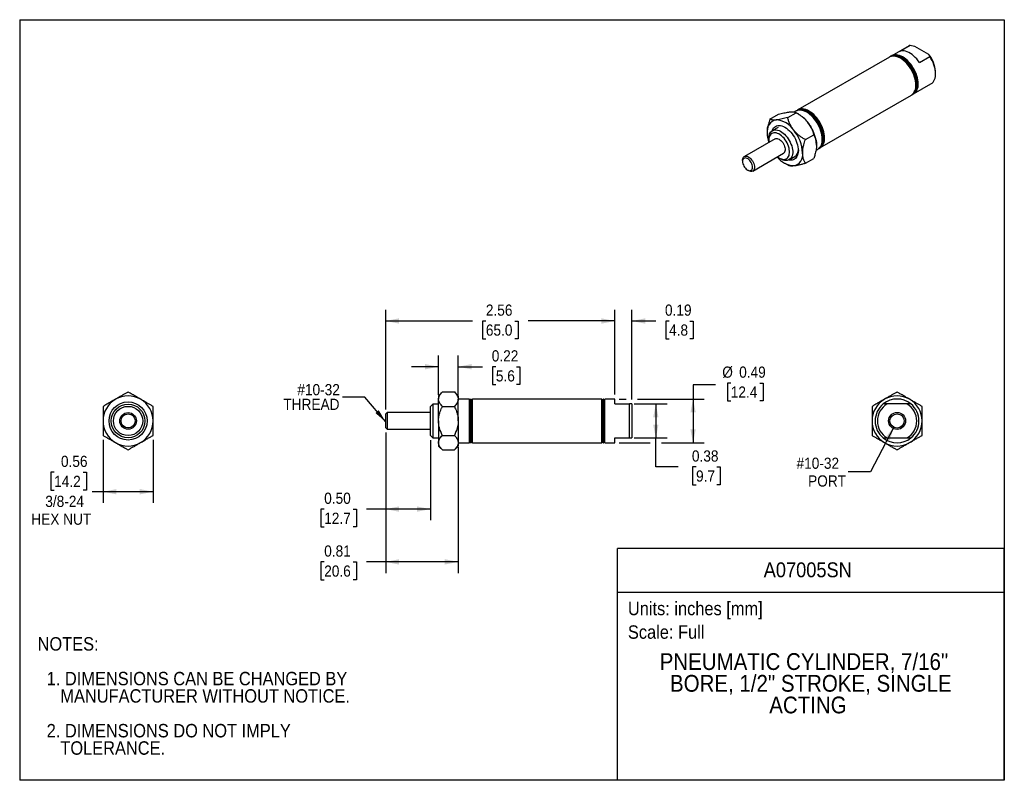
# Model space of a CAD drawing. Header units: inches. Extents: x 0 to 11, y 0 to 8.5.
import ezdxf
from ezdxf.enums import TextEntityAlignment as Align

# ---------------------------------------------------------------- set-up
doc = ezdxf.new("R2010")
doc.units = ezdxf.units.IN
doc.header["$MEASUREMENT"] = 0
doc.layers.add('DIMENSIONS', color=140, linetype='Continuous', lineweight=25)
doc.layers.add('TEXT', color=140, linetype='Continuous', lineweight=25)
doc.layers.add('SLD-DEFPOINTS', color=7, linetype='Continuous')
doc.styles.add('SLDTEXTSTYLE0', font='GOTHIC.TTF', dxfattribs={"width": 0.913})
doc.styles.get("Standard").update_dxf_attribs({"font": 'GOTHIC.TTF'})
doc.dimstyles.new('SLDDIMSTYLE0', dxfattribs={"dimtxt": 0.125, "dimasz": 0.15, "dimexe": 0, "dimexo": 0.0625, "dimgap": 0.03125, "dimtad": 0, "dimtih": 1, "dimtoh": 1, "dimrnd": 1e-09, "dimdsep": 46, "dimtxsty": 'SLDTEXTSTYLE0', "dimsah": 1, "dimcen": 0.09, "dimadec": 0, "dimazin": 2, "dimtfac": 1, "dimtofl": 0, "dimtmove": 0, "dimatfit": 3, "dimfxl": 0, "dimfrac": 2, "dimtolj": 1, "dimtzin": 12, "dimarcsym": 0})
doc.dimstyles.new('SLDDIMSTYLE1', dxfattribs={"dimtxt": 0.125, "dimasz": 0.15, "dimexe": 0, "dimexo": 0.0625, "dimgap": 0.03125, "dimtad": 0, "dimtih": 1, "dimtoh": 1, "dimrnd": 1e-09, "dimzin": 0, "dimdsep": 46, "dimtxsty": 'SLDTEXTSTYLE0', "dimsah": 1, "dimcen": 0.09, "dimadec": 0, "dimazin": 0, "dimtfac": 1, "dimtofl": 0, "dimtmove": 0, "dimatfit": 3, "dimfxl": 0, "dimfrac": 2, "dimtolj": 1, "dimtzin": 12, "dimarcsym": 0})
doc.dimstyles.new('SLDDIMSTYLE2', dxfattribs={"dimtxt": 0.125, "dimasz": 0.15, "dimexe": 0, "dimexo": 0.0625, "dimgap": 0.03125, "dimtad": 0, "dimtih": 1, "dimtoh": 1, "dimrnd": 1e-09, "dimzin": 12, "dimdsep": 46, "dimtxsty": 'SLDTEXTSTYLE0', "dimsah": 1, "dimcen": 0.09, "dimadec": 0, "dimazin": 3, "dimtfac": 1, "dimtofl": 0, "dimtmove": 0, "dimatfit": 3, "dimfxl": 0, "dimfrac": 2, "dimtolj": 1, "dimtzin": 12, "dimarcsym": 0})
doc.dimstyles.new('SLDDIMSTYLE3', dxfattribs={"dimtxt": 0.125, "dimasz": 0.15, "dimexe": 0, "dimexo": 0.0625, "dimgap": 0.03125, "dimtad": 0, "dimtih": 1, "dimtoh": 1, "dimrnd": 1e-09, "dimdsep": 46, "dimtxsty": 'SLDTEXTSTYLE0', "dimsah": 1, "dimcen": 0.09, "dimadec": 0, "dimazin": 2, "dimtfac": 1, "dimtmove": 0, "dimatfit": 0, "dimfxl": 0, "dimfrac": 2, "dimtolj": 1, "dimtzin": 12, "dimarcsym": 0})
doc.dimstyles.new('SLDDIMSTYLE4', dxfattribs={"dimtxt": 0.18, "dimasz": 0.15, "dimexe": 0, "dimexo": 0.0625, "dimgap": 0, "dimtad": 0, "dimtih": 1, "dimtoh": 1, "dimdec": 0, "dimrnd": 1e-09, "dimzin": 0, "dimdsep": 46, "dimtxsty": 'Standard', "dimsah": 1, "dimcen": 0.09, "dimadec": 0, "dimazin": 0, "dimtfac": 0.15, "dimtdec": 0, "dimtofl": 0, "dimtmove": 0, "dimatfit": 3, "dimfxl": 0, "dimfrac": 2, "dimtolj": 1, "dimtzin": 0, "dimarcsym": 0})
doc.dimstyles.new('SLDDIMSTYLE5', dxfattribs={"dimtxt": 0.125, "dimasz": 0.15, "dimexe": 0, "dimexo": 0.0625, "dimgap": 0.03125, "dimtad": 0, "dimtih": 1, "dimtoh": 1, "dimrnd": 1e-09, "dimzin": 12, "dimdsep": 46, "dimtxsty": 'SLDTEXTSTYLE0', "dimsah": 1, "dimcen": 0, "dimadec": 0, "dimazin": 3, "dimtfac": 1, "dimtofl": 0, "dimtmove": 0, "dimatfit": 3, "dimfxl": 0, "dimfrac": 2, "dimtolj": 1, "dimtzin": 12, "dimarcsym": 0})

# ---------------------------------------------------------------- blocks, each defined once
blk = doc.blocks.new('Block1')
at = {"layer": 'TEXT'}
for p, q in [((11, 2.589), (6.679, 2.589)), ((6.679, 0), (6.679, 2.589)), ((11, 0), (11, 2.589)), ((6.679, 2.102), (11, 2.102)), ((11, 0), (6.679, 0))]:
    blk.add_line(p, q, dxfattribs=at)
at = {"layer": 'TEXT', "char_height": 0.15, "attachment_point": 1, "style": 'SLDTEXTSTYLE0'}
for s, insert in [('Units: inches [mm]', (6.795, 1.995)), ('Scale: Full', (6.795, 1.732))]:
    blk.add_mtext(s, dxfattribs=dict(at, insert=insert))
at = {"layer": 'TEXT', "color": 140, "style": 'SLDTEXTSTYLE0', "width": 0.913}
for tag, height, p in [('AUTOATTR0', 0.167, (8.312, 2.219)), ('AUTOATTR1_0', 0.188, (7.15, 1.177)), ('AUTOATTR1_1', 0.188, (7.265, 0.934)), ('AUTOATTR1_2', 0.188, (8.374, 0.692))]:
    blk.add_attdef(tag, text='', height=height, dxfattribs=at).set_placement(p, align=Align.BOTTOM_LEFT)
blk = doc.blocks.new('SW_NOTE_0')
at = {"layer": 'TEXT', "color": 0, "char_height": 0.15, "attachment_point": 1, "style": 'SLDTEXTSTYLE0'}
for s, insert in [('NOTES:', (0, 0.192)), ('  1. DIMENSIONS CAN BE CHANGED BY     ', (0, -0.196)), ('     MANUFACTURER WITHOUT NOTICE.', (0, -0.39)), ('  2. DIMENSIONS DO NOT IMPLY ', (0, -0.778)), ('     TOLERANCE.', (0, -0.972))]:
    blk.add_mtext(s, dxfattribs=dict(at, insert=insert))
blk = doc.blocks.new('_D')
at = {"layer": 'DIMENSIONS'}
for p, q in [((0.931, 3.805), (0.931, 3.1)), ((1.491, 3.805), (1.491, 3.1)), ((0.385, 3.442), (0.347, 3.442)), ((0.347, 3.442), (0.347, 3.244)), ((0.708, 3.442), (0.746, 3.442)), ((0.746, 3.442), (0.746, 3.244)), ((0.347, 3.244), (0.385, 3.244)), ((0.746, 3.244), (0.708, 3.244)), ((0.931, 3.225), (0.81, 3.225)), ((1.491, 3.225), (0.931, 3.225))]:
    blk.add_line(p, q, dxfattribs=at)
for points in [[(0.931, 3.225), (1.081, 3.195), (1.081, 3.255)], [(1.491, 3.225), (1.341, 3.255), (1.341, 3.195)]]:
    blk.add_solid(points, dxfattribs=at)
at = {"layer": 'DIMENSIONS', "char_height": 0.125, "attachment_point": 1, "style": 'SLDTEXTSTYLE0'}
for s, insert in [('0.56', (0.461, 3.627)), ('14.2', (0.385, 3.403)), ('3/8-24', (0.286, 3.18)), ('HEX NUT', (0.13, 2.981))]:
    blk.add_mtext(s, dxfattribs=dict(at, insert=insert))
blk = doc.blocks.new('_D_1')
at = {"layer": 'DIMENSIONS'}
for p, q in [((4.089, 3.888), (4.089, 2.906)), ((4.589, 3.803), (4.589, 2.906)), ((3.402, 3.03), (3.364, 3.03)), ((3.364, 3.03), (3.364, 2.832)), ((3.725, 3.03), (3.763, 3.03)), ((3.763, 3.03), (3.763, 2.832)), ((4.089, 3.031), (3.873, 3.031)), ((4.589, 3.031), (4.089, 3.031)), ((3.364, 2.832), (3.402, 2.832)), ((3.763, 2.832), (3.725, 2.832))]:
    blk.add_line(p, q, dxfattribs=at)
for points in [[(4.089, 3.031), (4.239, 3.001), (4.239, 3.061)], [(4.589, 3.031), (4.439, 3.061), (4.439, 3.001)]]:
    blk.add_solid(points, dxfattribs=at)
at = {"layer": 'DIMENSIONS', "char_height": 0.125, "attachment_point": 1, "style": 'SLDTEXTSTYLE0'}
for s, insert in [('0.50', (3.402, 3.215)), ('12.7', (3.402, 2.991))]:
    blk.add_mtext(s, dxfattribs=dict(at, insert=insert))
blk = doc.blocks.new('_D_2')
at = {"layer": 'DIMENSIONS'}
for p, q in [((4.089, 3.888), (4.089, 2.316)), ((4.899, 3.724), (4.899, 2.316)), ((3.402, 2.44), (3.364, 2.44)), ((3.364, 2.44), (3.364, 2.241)), ((3.725, 2.44), (3.763, 2.44)), ((3.763, 2.44), (3.763, 2.241)), ((4.089, 2.441), (3.873, 2.441)), ((4.899, 2.441), (4.089, 2.441)), ((3.364, 2.241), (3.402, 2.241)), ((3.763, 2.241), (3.725, 2.241))]:
    blk.add_line(p, q, dxfattribs=at)
for points in [[(4.089, 2.441), (4.239, 2.411), (4.239, 2.471)], [(4.899, 2.441), (4.749, 2.471), (4.749, 2.411)]]:
    blk.add_solid(points, dxfattribs=at)
at = {"layer": 'DIMENSIONS', "char_height": 0.125, "attachment_point": 1, "style": 'SLDTEXTSTYLE0'}
for s, insert in [('0.81', (3.402, 2.625)), ('20.6', (3.402, 2.401))]:
    blk.add_mtext(s, dxfattribs=dict(at, insert=insert))
blk = doc.blocks.new('_D_3')
at = {"layer": 'DIMENSIONS'}
for p, q in [((4.089, 4.145), (4.089, 5.258)), ((6.649, 4.311), (6.649, 5.258)), ((4.089, 5.133), (5.06, 5.133)), ((5.208, 5.132), (5.17, 5.132)), ((5.17, 5.132), (5.17, 4.934)), ((5.531, 5.132), (5.569, 5.132)), ((5.569, 5.132), (5.569, 4.934)), ((6.649, 5.133), (5.679, 5.133)), ((5.17, 4.934), (5.208, 4.934)), ((5.569, 4.934), (5.531, 4.934))]:
    blk.add_line(p, q, dxfattribs=at)
for points in [[(4.089, 5.133), (4.239, 5.103), (4.239, 5.163)], [(6.649, 5.133), (6.499, 5.163), (6.499, 5.103)]]:
    blk.add_solid(points, dxfattribs=at)
at = {"layer": 'DIMENSIONS', "char_height": 0.125, "attachment_point": 1, "style": 'SLDTEXTSTYLE0'}
for s, insert in [('2.56', (5.208, 5.317)), ('65.0', (5.208, 5.094))]:
    blk.add_mtext(s, dxfattribs=dict(at, insert=insert))
blk = doc.blocks.new('_D_4')
at = {"layer": 'DIMENSIONS'}
for p, q in [((6.649, 4.311), (6.649, 5.258)), ((6.839, 4.256), (6.839, 5.258)), ((6.649, 5.133), (6.349, 5.133)), ((6.839, 5.133), (7.108, 5.133)), ((7.255, 5.132), (7.217, 5.132)), ((7.217, 5.132), (7.217, 4.934)), ((7.486, 5.132), (7.524, 5.132)), ((7.524, 5.132), (7.524, 4.934)), ((7.217, 4.934), (7.255, 4.934)), ((7.524, 4.934), (7.486, 4.934))]:
    blk.add_line(p, q, dxfattribs=at)
for points in [[(6.649, 5.133), (6.499, 5.163), (6.499, 5.103)], [(6.839, 5.133), (6.989, 5.103), (6.989, 5.163)]]:
    blk.add_solid(points, dxfattribs=at)
at = {"layer": 'DIMENSIONS', "char_height": 0.125, "attachment_point": 1, "style": 'SLDTEXTSTYLE0'}
for s, insert in [('0.19', (7.209, 5.317)), ('4.8', (7.255, 5.094))]:
    blk.add_mtext(s, dxfattribs=dict(at, insert=insert))
blk = doc.blocks.new('_D_5')
at = {"layer": 'DIMENSIONS'}
for p, q in [((6.864, 4.206), (7.232, 4.206)), ((7.107, 4.206), (7.107, 3.826)), ((6.864, 3.826), (7.232, 3.826)), ((7.107, 3.503), (7.107, 3.826)), ((7.357, 3.503), (7.107, 3.503)), ((7.556, 3.502), (7.518, 3.502)), ((7.518, 3.502), (7.518, 3.303)), ((7.787, 3.502), (7.825, 3.502)), ((7.825, 3.502), (7.825, 3.303)), ((7.518, 3.303), (7.556, 3.303)), ((7.825, 3.303), (7.787, 3.303))]:
    blk.add_line(p, q, dxfattribs=at)
for points in [[(7.107, 4.206), (7.077, 4.056), (7.137, 4.056)], [(7.107, 3.826), (7.137, 3.976), (7.077, 3.976)]]:
    blk.add_solid(points, dxfattribs=at)
at = {"layer": 'DIMENSIONS', "char_height": 0.125, "attachment_point": 1, "style": 'SLDTEXTSTYLE0'}
for s, insert in [('0.38', (7.51, 3.687)), ('9.7', (7.556, 3.463))]:
    blk.add_mtext(s, dxfattribs=dict(at, insert=insert))
blk = doc.blocks.new('_D_6')
at = {"layer": 'DIMENSIONS'}
for p, q in [((7.773, 4.421), (7.523, 4.421)), ((7.523, 4.421), (7.523, 4.261)), ((7.944, 4.439), (7.906, 4.439)), ((7.906, 4.439), (7.906, 4.241)), ((8.267, 4.439), (8.305, 4.439)), ((8.305, 4.439), (8.305, 4.241)), ((6.699, 4.261), (6.777, 4.261)), ((6.902, 4.261), (7.648, 4.261)), ((7.523, 4.261), (7.523, 3.771)), ((7.906, 4.241), (7.944, 4.241)), ((8.305, 4.241), (8.267, 4.241)), ((6.699, 3.771), (7.045, 3.771)), ((7.17, 3.771), (7.648, 3.771))]:
    blk.add_line(p, q, dxfattribs=at)
for points in [[(7.523, 4.261), (7.493, 4.111), (7.553, 4.111)], [(7.523, 3.771), (7.553, 3.921), (7.493, 3.921)]]:
    blk.add_solid(points, dxfattribs=at)
at = {"layer": 'DIMENSIONS', "char_height": 0.125, "attachment_point": 1, "style": 'SLDTEXTSTYLE0'}
for s, insert in [('%%c', (7.849, 4.624)), ('0.49', (8.038, 4.624)), ('12.4', (7.944, 4.401))]:
    blk.add_mtext(s, dxfattribs=dict(at, insert=insert))
blk = doc.blocks.new('_D_7')
at = {"layer": 'DIMENSIONS'}
for p, q in [((4.679, 4.309), (4.679, 4.747)), ((4.899, 4.309), (4.899, 4.747)), ((4.679, 4.622), (4.379, 4.622)), ((4.899, 4.622), (5.172, 4.622)), ((5.32, 4.621), (5.282, 4.621)), ((5.282, 4.621), (5.282, 4.422)), ((5.551, 4.621), (5.589, 4.621)), ((5.589, 4.621), (5.589, 4.422)), ((5.282, 4.422), (5.32, 4.422)), ((5.589, 4.422), (5.551, 4.422))]:
    blk.add_line(p, q, dxfattribs=at)
for points in [[(4.679, 4.622), (4.529, 4.652), (4.529, 4.592)], [(4.899, 4.622), (5.049, 4.592), (5.049, 4.652)]]:
    blk.add_solid(points, dxfattribs=at)
at = {"layer": 'DIMENSIONS', "char_height": 0.125, "attachment_point": 1, "style": 'SLDTEXTSTYLE0'}
for s, insert in [('0.22', (5.274, 4.806)), ('5.6', (5.32, 4.582))]:
    blk.add_mtext(s, dxfattribs=dict(at, insert=insert))
blk = doc.blocks.new('SW_NOTE_1')
at = {"layer": 'TEXT', "color": 0, "char_height": 0.125, "attachment_point": 3, "style": 'SLDTEXTSTYLE0'}
for s, insert in [('#10-32 ', (-0.03, 0.145)), ('THREAD', (-0.034, -0.019))]:
    blk.add_mtext(s, dxfattribs=dict(at, insert=insert))
blk = doc.blocks.new('_D_8')
at = {"layer": 'DIMENSIONS'}
for p, q in [((9.765, 3.946), (9.505, 3.446)), ((9.505, 3.446), (9.255, 3.446))]:
    blk.add_line(p, q, dxfattribs=at)
blk.add_solid([(9.765, 3.946), (9.669, 3.827), (9.722, 3.799)], dxfattribs=at)
at = {"layer": 'DIMENSIONS', "char_height": 0.125, "attachment_point": 1, "style": 'SLDTEXTSTYLE0'}
for s, insert in [('#10-32', (8.679, 3.606)), ('PORT', (8.808, 3.408))]:
    blk.add_mtext(s, dxfattribs=dict(at, insert=insert))

msp = doc.modelspace()

# ---------------------------------------------------------------- linework, layer by layer
at = {"color": 7, "linetype": 'Continuous'}
for p, q in [((0, 8.5), (0, 0)), ((0, 8.5), (11, 8.5)), ((11, 8.5), (11, 0)), ((11, 0), (0, 0))]:
    msp.add_line(p, q, dxfattribs=at)
for p, q in [((9.936, 8.208), (9.742, 8.096)), ((9.833, 8.147), (9.949, 8.214)), ((9.949, 8.214), (9.936, 8.208)), ((9.949, 8.214), (9.998, 8.206)), ((9.998, 8.206), (10.155, 8.116)), ((9.717, 8.081), (8.695, 7.492)), ((9.731, 8.09), (9.728, 8.088)), ((9.85, 8.063), (9.839, 8.069)), ((9.864, 8.071), (9.854, 8.077)), ((10.051, 8.02), (10.168, 8.088)), ((10.155, 8.116), (10.168, 8.088)), ((10.232, 7.896), (10.232, 7.916)), ((9.987, 7.671), (10.181, 7.784)), ((10.013, 7.769), (10.013, 7.781)), ((10.027, 7.777), (10.027, 7.79)), ((8.94, 7.067), (9.962, 7.657)), ((9.973, 7.663), (9.976, 7.665)), ((8.685, 7.485), (8.681, 7.483)), ((8.382, 7.388), (8.476, 7.443)), ((8.58, 7.406), (8.674, 7.46)), ((8.67, 7.477), (8.654, 7.468)), ((8.705, 7.443), (8.674, 7.46)), ((8.472, 7.297), (8.409, 7.261)), ((8.439, 7.169), (8.096, 6.971)), ((8.37, 7.175), (8.37, 7.154)), ((8.778, 7.16), (8.872, 7.214)), ((8.897, 7.042), (8.915, 7.053)), ((8.926, 7.059), (8.93, 7.061)), ((8.189, 6.809), (8.532, 7.007)), ((8.485, 6.954), (8.503, 6.944)), ((8.597, 6.935), (8.66, 6.971)), ((8.778, 6.896), (8.872, 6.95)), ((8.076, 6.928), (8.076, 6.915)), ((8.549, 6.896), (8.58, 6.878)), ((8.132, 6.819), (8.142, 6.813)), ((4.723, 4.34), (4.679, 4.296)), ((4.679, 4.296), (4.679, 4.259)), ((4.723, 4.34), (4.856, 4.34)), ((4.899, 4.296), (4.856, 4.34)), ((4.899, 4.296), (4.899, 4.259)), ((4.614, 4.204), (4.589, 4.179)), ((4.679, 4.204), (4.614, 4.204)), ((4.614, 4.204), (4.614, 3.828)), ((4.679, 4.016), (4.679, 4.259)), ((5.024, 4.261), (4.899, 4.261)), ((4.899, 4.016), (4.899, 4.259)), ((5.039, 4.261), (5.024, 4.246)), ((5.024, 4.016), (5.024, 4.261)), ((5.044, 4.261), (5.039, 4.261)), ((5.039, 4.016), (5.039, 4.261)), ((5.059, 4.261), (5.044, 4.246)), ((5.044, 4.016), (5.044, 4.261)), ((6.504, 4.261), (5.059, 4.261)), ((5.059, 4.016), (5.059, 4.261)), ((6.519, 4.246), (6.504, 4.261)), ((6.504, 4.016), (6.504, 4.261)), ((6.524, 4.261), (6.519, 4.261)), ((6.519, 4.016), (6.519, 4.261)), ((6.539, 4.246), (6.524, 4.261)), ((6.524, 4.016), (6.524, 4.261)), ((6.649, 4.261), (6.539, 4.261)), ((6.539, 4.016), (6.539, 4.261)), ((6.649, 4.206), (6.649, 4.261)), ((6.649, 4.206), (6.814, 4.206)), ((6.839, 4.206), (6.814, 4.206)), ((6.814, 3.826), (6.814, 4.206)), ((6.839, 4.206), (6.839, 3.826)), ((9.691, 4.206), (9.647, 4.206)), ((9.913, 4.206), (9.691, 4.206)), ((9.956, 4.206), (9.913, 4.206)), ((4.104, 4.11), (4.089, 4.095)), ((4.089, 4.016), (4.089, 4.095)), ((4.589, 4.11), (4.104, 4.11)), ((4.104, 4.11), (4.104, 4.016)), ((4.589, 3.853), (4.589, 4.179)), ((4.723, 4.178), (4.856, 4.178)), ((4.089, 3.938), (4.089, 4.016)), ((4.104, 4.016), (4.104, 3.923)), ((4.679, 4.016), (4.679, 3.774)), ((4.899, 4.016), (4.899, 3.774)), ((5.024, 3.771), (5.024, 4.016)), ((5.039, 3.771), (5.039, 4.016)), ((5.044, 3.771), (5.044, 4.016)), ((5.059, 3.771), (5.059, 4.016)), ((6.504, 3.771), (6.504, 4.016)), ((6.519, 3.771), (6.519, 4.016)), ((6.524, 3.771), (6.524, 4.016)), ((6.539, 3.771), (6.539, 4.016)), ((4.089, 3.938), (4.104, 3.923)), ((4.104, 3.923), (4.589, 3.923)), ((4.589, 3.853), (4.614, 3.828)), ((4.723, 3.855), (4.856, 3.855)), ((4.614, 3.828), (4.679, 3.828)), ((4.679, 3.774), (4.679, 3.736)), ((4.899, 3.774), (4.899, 3.736)), ((4.899, 3.771), (5.024, 3.771)), ((5.024, 3.786), (5.039, 3.771)), ((5.039, 3.771), (5.044, 3.771)), ((5.044, 3.786), (5.059, 3.771)), ((5.059, 3.771), (6.504, 3.771)), ((6.504, 3.771), (6.519, 3.786)), ((6.519, 3.771), (6.524, 3.771)), ((6.524, 3.771), (6.539, 3.786)), ((6.539, 3.771), (6.649, 3.771)), ((6.649, 3.771), (6.649, 3.826)), ((6.649, 3.826), (6.814, 3.826)), ((6.814, 3.826), (6.839, 3.826)), ((9.647, 3.826), (9.691, 3.826)), ((9.691, 3.826), (9.913, 3.826)), ((9.913, 3.826), (9.956, 3.826)), ((4.679, 3.736), (4.723, 3.693)), ((4.723, 3.693), (4.856, 3.693)), ((4.856, 3.693), (4.899, 3.736))]:
    msp.add_line(p, q)
at = {"flags": 128}
for points in [[(10.051, 8.02), (10.037, 8.041), (10.021, 8.061), (10.004, 8.079), (9.987, 8.096), (9.969, 8.11), (9.951, 8.123), (9.933, 8.133), (9.915, 8.142), (9.897, 8.148), (9.88, 8.151), (9.863, 8.152), (9.847, 8.151), (9.833, 8.147)], [(10.013, 7.769), (10.012, 7.791), (10.009, 7.813), (10.004, 7.836), (9.998, 7.859), (9.989, 7.883), (9.98, 7.906), (9.968, 7.929), (9.955, 7.951), (9.941, 7.972), (9.926, 7.993), (9.91, 8.011), (9.893, 8.029), (9.875, 8.044), (9.858, 8.058), (9.839, 8.069), (9.821, 8.079), (9.803, 8.086), (9.786, 8.09), (9.769, 8.093), (9.753, 8.093), (9.738, 8.09), (9.723, 8.085), (9.717, 8.081)], [(10.023, 7.775), (10.022, 7.797), (10.019, 7.819), (10.015, 7.842), (10.008, 7.865), (10, 7.889), (9.99, 7.912), (9.979, 7.935), (9.966, 7.957), (9.952, 7.978), (9.937, 7.999), (9.92, 8.017), (9.904, 8.035), (9.886, 8.05), (9.868, 8.064), (9.85, 8.075), (9.832, 8.085), (9.814, 8.092), (9.796, 8.097), (9.78, 8.099), (9.763, 8.099), (9.748, 8.096), (9.734, 8.091), (9.722, 8.084)], [(10.027, 7.777), (10.026, 7.799), (10.023, 7.821), (10.018, 7.844), (10.012, 7.867), (10.004, 7.891), (9.994, 7.914), (9.982, 7.937), (9.969, 7.959), (9.955, 7.98), (9.94, 8.001), (9.924, 8.02), (9.907, 8.037), (9.89, 8.052), (9.872, 8.066), (9.854, 8.077), (9.835, 8.087), (9.818, 8.094), (9.8, 8.099), (9.783, 8.101), (9.767, 8.101), (9.752, 8.098), (9.738, 8.093), (9.731, 8.09)], [(10.037, 7.784), (10.036, 7.805), (10.034, 7.827), (10.029, 7.85), (10.022, 7.874), (10.014, 7.897), (10.004, 7.92), (9.993, 7.943), (9.98, 7.965), (9.966, 7.987), (9.951, 8.007), (9.935, 8.026), (9.918, 8.043), (9.9, 8.058), (9.882, 8.072), (9.864, 8.084), (9.846, 8.093), (9.828, 8.1), (9.811, 8.105), (9.794, 8.107), (9.778, 8.107), (9.762, 8.104), (9.748, 8.099), (9.736, 8.092)], [(10.181, 7.784), (10.181, 7.784), (10.193, 7.792), (10.204, 7.803), (10.213, 7.816), (10.22, 7.831), (10.226, 7.848), (10.23, 7.866), (10.232, 7.885), (10.232, 7.906), (10.23, 7.928), (10.226, 7.951), (10.22, 7.974), (10.213, 7.997), (10.204, 8.021), (10.193, 8.044), (10.181, 8.066), (10.168, 8.088)], [(8.966, 7.165), (8.965, 7.187), (8.962, 7.209), (8.958, 7.232), (8.951, 7.255), (8.943, 7.279), (8.933, 7.302), (8.922, 7.325), (8.909, 7.347), (8.895, 7.368), (8.88, 7.388), (8.863, 7.407), (8.846, 7.424), (8.829, 7.44), (8.811, 7.454), (8.793, 7.465), (8.775, 7.475), (8.757, 7.482), (8.739, 7.486), (8.722, 7.489), (8.706, 7.488), (8.691, 7.486), (8.677, 7.481), (8.67, 7.477)], [(8.977, 7.171), (8.976, 7.193), (8.973, 7.215), (8.968, 7.238), (8.962, 7.261), (8.954, 7.285), (8.944, 7.308), (8.932, 7.331), (8.919, 7.353), (8.905, 7.374), (8.89, 7.394), (8.874, 7.413), (8.857, 7.431), (8.84, 7.446), (8.822, 7.46), (8.804, 7.471), (8.785, 7.481), (8.767, 7.488), (8.75, 7.492), (8.733, 7.495), (8.717, 7.495), (8.702, 7.492), (8.688, 7.487), (8.676, 7.48)], [(8.98, 7.173), (8.979, 7.195), (8.976, 7.217), (8.972, 7.24), (8.965, 7.263), (8.957, 7.287), (8.947, 7.31), (8.936, 7.333), (8.923, 7.355), (8.909, 7.376), (8.894, 7.397), (8.878, 7.415), (8.861, 7.433), (8.843, 7.448), (8.825, 7.462), (8.807, 7.473), (8.789, 7.483), (8.771, 7.49), (8.754, 7.494), (8.737, 7.497), (8.72, 7.497), (8.705, 7.494), (8.691, 7.489), (8.685, 7.485)], [(8.991, 7.179), (8.99, 7.201), (8.987, 7.223), (8.982, 7.246), (8.976, 7.269), (8.968, 7.293), (8.958, 7.316), (8.946, 7.339), (8.934, 7.361), (8.919, 7.382), (8.904, 7.403), (8.888, 7.421), (8.871, 7.439), (8.854, 7.454), (8.836, 7.468), (8.818, 7.479), (8.8, 7.489), (8.782, 7.496), (8.764, 7.501), (8.747, 7.503), (8.731, 7.503), (8.716, 7.5), (8.702, 7.495), (8.69, 7.488)], [(8.37, 7.175), (8.371, 7.192), (8.374, 7.208), (8.378, 7.223), (8.385, 7.236), (8.393, 7.247), (8.402, 7.256), (8.413, 7.263), (8.425, 7.267), (8.439, 7.269), (8.453, 7.269), (8.468, 7.266), (8.483, 7.261), (8.499, 7.253), (8.515, 7.244), (8.53, 7.232), (8.546, 7.219), (8.56, 7.203), (8.574, 7.187), (8.587, 7.169), (8.598, 7.15), (8.609, 7.13), (8.617, 7.11), (8.625, 7.089), (8.63, 7.069), (8.634, 7.049), (8.636, 7.03), (8.636, 7.012), (8.634, 6.995), (8.63, 6.98), (8.625, 6.966), (8.617, 6.954), (8.609, 6.944), (8.598, 6.936), (8.587, 6.93), (8.574, 6.927), (8.56, 6.926), (8.546, 6.928), (8.53, 6.932), (8.515, 6.938), (8.503, 6.944)], [(8.405, 7.258), (8.407, 7.263), (8.414, 7.278), (8.422, 7.29), (8.431, 7.3), (8.443, 7.308), (8.455, 7.314), (8.469, 7.317), (8.484, 7.318), (8.499, 7.317), (8.516, 7.313), (8.532, 7.306), (8.549, 7.298), (8.566, 7.287), (8.582, 7.274), (8.599, 7.259), (8.614, 7.243), (8.629, 7.225), (8.643, 7.206), (8.655, 7.186), (8.666, 7.165), (8.676, 7.143), (8.684, 7.121), (8.691, 7.1), (8.695, 7.078), (8.698, 7.058), (8.699, 7.038), (8.698, 7.019), (8.695, 7.001), (8.691, 6.985), (8.684, 6.971), (8.676, 6.959), (8.666, 6.948), (8.655, 6.94), (8.643, 6.935), (8.629, 6.931), (8.614, 6.93), (8.599, 6.932), (8.593, 6.933)], [(8.465, 6.968), (8.467, 6.967), (8.482, 6.957), (8.496, 6.949), (8.511, 6.943), (8.525, 6.94), (8.539, 6.939), (8.551, 6.94), (8.563, 6.944), (8.573, 6.951), (8.582, 6.959), (8.589, 6.97), (8.595, 6.982), (8.598, 6.997), (8.6, 7.013), (8.6, 7.03), (8.598, 7.048), (8.595, 7.066), (8.589, 7.085), (8.582, 7.104), (8.573, 7.123), (8.563, 7.141), (8.551, 7.159), (8.539, 7.175), (8.525, 7.189), (8.511, 7.203), (8.496, 7.214), (8.482, 7.223), (8.467, 7.23), (8.453, 7.234), (8.439, 7.236), (8.426, 7.236), (8.413, 7.233), (8.403, 7.228), (8.393, 7.22), (8.385, 7.211), (8.378, 7.199), (8.374, 7.186), (8.371, 7.171), (8.37, 7.154), (8.37, 7.154)], [(8.37, 7.154), (8.371, 7.137), (8.372, 7.13)], [(8.439, 7.169), (8.442, 7.17), (8.451, 7.173), (8.461, 7.173), (8.471, 7.17), (8.483, 7.165), (8.494, 7.158), (8.505, 7.149), (8.515, 7.139), (8.525, 7.126), (8.533, 7.113), (8.54, 7.099), (8.546, 7.084), (8.549, 7.07), (8.551, 7.056), (8.551, 7.043), (8.549, 7.031), (8.546, 7.021), (8.54, 7.013), (8.533, 7.007), (8.532, 7.007)], [(8.076, 6.928), (8.076, 6.934), (8.078, 6.946), (8.082, 6.956), (8.088, 6.964), (8.095, 6.97), (8.103, 6.974), (8.113, 6.975), (8.123, 6.974), (8.134, 6.97), (8.145, 6.964), (8.156, 6.956), (8.167, 6.946), (8.177, 6.935), (8.186, 6.922), (8.194, 6.908), (8.2, 6.893), (8.205, 6.879), (8.208, 6.865), (8.208, 6.851)], [(8.187, 6.851), (8.186, 6.864), (8.184, 6.877), (8.179, 6.89), (8.173, 6.903), (8.165, 6.915), (8.156, 6.927), (8.147, 6.936), (8.137, 6.944), (8.127, 6.95), (8.117, 6.954), (8.107, 6.955), (8.098, 6.954), (8.091, 6.95), (8.085, 6.944), (8.08, 6.936), (8.077, 6.927), (8.076, 6.915), (8.077, 6.903), (8.08, 6.89), (8.085, 6.877), (8.091, 6.864), (8.098, 6.852), (8.107, 6.84), (8.117, 6.831), (8.127, 6.823), (8.137, 6.817), (8.147, 6.813), (8.156, 6.812), (8.165, 6.813), (8.173, 6.817), (8.179, 6.822), (8.184, 6.83), (8.186, 6.84), (8.187, 6.851)], [(8.208, 6.851), (8.208, 6.839), (8.205, 6.828), (8.2, 6.819), (8.194, 6.812), (8.186, 6.807), (8.177, 6.805), (8.167, 6.805), (8.156, 6.807), (8.145, 6.812), (8.142, 6.813)]]:
    msp.add_lwpolyline(points, dxfattribs=at)
for centre, radius in [((1.211, 4.016), 0.213), ((1.211, 4.016), 0.188), ((1.211, 4.016), 0.163), ((1.211, 4.016), 0.0935), ((1.211, 4.016), 0.0785), ((9.802, 4.016), 0.095), ((9.802, 4.016), 0.0795)]:
    msp.add_circle(centre, radius)
for centre, radius, start, end in [((9.661, 7.766), 0.352, 2.4668, 57.5278), ((9.675, 7.775), 0.352, 2.4668, 57.5278), ((9.898, 7.902), 0.334, 2.4603, 39.7862), ((9.891, 7.757), 0.122, 305.3259, 5.9863), ((9.904, 7.762), 0.12, 301.6362, 6.313), ((9.906, 7.765), 0.122, 305.3259, 5.9863), ((9.918, 7.77), 0.12, 301.6362, 6.313), ((8.473, 7.258), 0.124, 100.8229, 188.9757), ((8.435, 7.124), 0.256, 33.4349, 86.5704), ((8.515, 7.129), 0.366, 38.0361, 58.8302), ((8.319, 6.991), 0.428, 2.5815, 39.8298), ((8.474, 7.08), 0.428, 2.5815, 39.8298), ((8.704, 7.244), 0.353, 180.9222, 199.037), ((8.845, 7.152), 0.122, 305.3259, 5.9863), ((8.858, 7.158), 0.12, 301.6362, 6.313), ((8.859, 7.161), 0.122, 305.3259, 5.9863), ((8.872, 7.166), 0.12, 301.6362, 6.313), ((8.609, 7.046), 0.0904, 304.9669, 1.2983), ((8.661, 7.116), 0.247, 217.0223, 266.9616), ((8.625, 6.991), 0.124, 280.8229, 8.9757), ((1.211, 4.016), 0.28, 60, 120), ((9.802, 4.016), 0.28, 60, 120), ((1.211, 4.016), 0.28, 120, 180), ((1.211, 4.016), 0.28, 0, 60), ((9.802, 4.016), 0.28, 120, 180), ((9.802, 4.016), 0.245, 129.1487, 230.8513), ((9.802, 4.016), 0.22, 120.2726, 239.7274), ((9.802, 4.016), 0.245, 50.8513, 129.1487), ((9.802, 4.016), 0.22, 300.2726, 59.7274), ((9.802, 4.016), 0.28, 0, 60), ((9.802, 4.016), 0.245, 309.1487, 50.8513), ((1.211, 4.016), 0.28, 180, 240), ((1.211, 4.016), 0.28, 300, 0), ((9.802, 4.016), 0.28, 180, 240), ((9.802, 4.016), 0.28, 300, 0), ((1.211, 4.016), 0.28, 240, 300), ((9.802, 4.016), 0.245, 230.8513, 309.1487), ((9.802, 4.016), 0.28, 240, 300)]:
    msp.add_arc(centre, radius, start, end)
for points, knots in [([(8.382, 7.388), (8.378, 7.379), (8.372, 7.36), (8.362, 7.325), (8.355, 7.292), (8.352, 7.261), (8.351, 7.246), (8.351, 7.239)], [0, 0, 0, 0, 0.183271, 0.367229, 0.679179, 0.839602, 1, 1, 1, 1]), ([(8.45, 7.379), (8.442, 7.379), (8.425, 7.378), (8.407, 7.38), (8.392, 7.383), (8.385, 7.387), (8.382, 7.388)], [0, 0, 0, 0, 0.249575, 0.504359, 0.751044, 1, 1, 1, 1]), ([(8.58, 7.406), (8.569, 7.403), (8.548, 7.398), (8.518, 7.391), (8.489, 7.385), (8.466, 7.381), (8.454, 7.38), (8.45, 7.379)], [0, 0, 0, 0, 0.215516, 0.432225, 0.654455, 0.879685, 1, 1, 1, 1]), ([(8.476, 7.443), (8.486, 7.445), (8.507, 7.451), (8.537, 7.458), (8.566, 7.464), (8.589, 7.468), (8.601, 7.469), (8.606, 7.469)], [0, 0, 0, 0, 0.215516, 0.432225, 0.654455, 0.879685, 1, 1, 1, 1]), ([(8.648, 7.265), (8.64, 7.276), (8.623, 7.298), (8.605, 7.334), (8.59, 7.37), (8.583, 7.394), (8.58, 7.406)], [0, 0, 0, 0, 0.249575, 0.504359, 0.751044, 1, 1, 1, 1]), ([(8.606, 7.469), (8.614, 7.47), (8.63, 7.471), (8.649, 7.469), (8.663, 7.466), (8.67, 7.462), (8.674, 7.46)], [0, 0, 0, 0, 0.249575, 0.504359, 0.751044, 1, 1, 1, 1]), ([(8.674, 7.46), (8.684, 7.454), (8.705, 7.442), (8.735, 7.421), (8.764, 7.397), (8.787, 7.375), (8.799, 7.36), (8.804, 7.355)], [0, 0, 0, 0, 0.215516, 0.432225, 0.654455, 0.879685, 1, 1, 1, 1]), ([(8.778, 7.16), (8.767, 7.166), (8.746, 7.178), (8.716, 7.199), (8.687, 7.223), (8.664, 7.245), (8.652, 7.26), (8.648, 7.265)], [0, 0, 0, 0, 0.215516, 0.432225, 0.654455, 0.879685, 1, 1, 1, 1]), ([(8.804, 7.355), (8.812, 7.344), (8.828, 7.322), (8.847, 7.286), (8.861, 7.25), (8.868, 7.226), (8.872, 7.214)], [0, 0, 0, 0, 0.249575, 0.504359, 0.751044, 1, 1, 1, 1]), ([(8.747, 7.01), (8.748, 7.025), (8.749, 7.055), (8.758, 7.096), (8.768, 7.131), (8.774, 7.15), (8.778, 7.16)], [0, 0, 0, 0, 0.311475, 0.632646, 0.81593, 1, 1, 1, 1]), ([(8.872, 7.214), (8.875, 7.208), (8.881, 7.197), (8.891, 7.173), (8.898, 7.148), (8.902, 7.122), (8.902, 7.107), (8.902, 7.1)], [0, 0, 0, 0, 0.183271, 0.367229, 0.679179, 0.839602, 1, 1, 1, 1]), ([(8.902, 7.1), (8.902, 7.098), (8.902, 7.089), (8.901, 7.071), (8.898, 7.045), (8.892, 7.019), (8.884, 6.987), (8.876, 6.964), (8.872, 6.95)], [0, 0, 0, 0, 0.033055, 0.204274, 0.375532, 0.552713, 0.729954, 1, 1, 1, 1]), ([(8.778, 6.896), (8.773, 6.904), (8.763, 6.924), (8.753, 6.953), (8.748, 6.982), (8.747, 6.999), (8.747, 7.008), (8.747, 7.01)], [0, 0, 0, 0, 0.270115, 0.613175, 0.790078, 0.966936, 1, 1, 1, 1]), ([(8.58, 6.878), (8.581, 6.877), (8.585, 6.875), (8.594, 6.872), (8.606, 6.869), (8.617, 6.868), (8.626, 6.868), (8.634, 6.868), (8.642, 6.869), (8.646, 6.869), (8.648, 6.869)], [0, 0, 0, 0, 0.1076926, 0.3237268, 0.543093, 0.6543875, 0.7668118, 0.8796891, 0.9398054, 1, 1, 1, 1]), ([(8.648, 6.869), (8.657, 6.87), (8.675, 6.872), (8.707, 6.878), (8.742, 6.886), (8.766, 6.893), (8.778, 6.896)], [0, 0, 0, 0, 0.249575, 0.504359, 0.751044, 1, 1, 1, 1]), ([(1.211, 4.34), (1.201, 4.334), (1.182, 4.323), (1.152, 4.306), (1.121, 4.288), (1.094, 4.272), (1.077, 4.262), (1.071, 4.259)], [0, 0, 0, 0, 0.215516, 0.432225, 0.654455, 0.879685, 1, 1, 1, 1]), ([(1.351, 4.259), (1.339, 4.266), (1.314, 4.28), (1.278, 4.301), (1.244, 4.321), (1.222, 4.333), (1.211, 4.34)], [0, 0, 0, 0, 0.249575, 0.504359, 0.751044, 1, 1, 1, 1]), ([(4.679, 4.259), (4.68, 4.266), (4.681, 4.28), (4.691, 4.301), (4.705, 4.321), (4.717, 4.333), (4.723, 4.34)], [0, 0, 0, 0, 0.249575, 0.504359, 0.751044, 1, 1, 1, 1]), ([(4.856, 4.34), (4.861, 4.334), (4.872, 4.323), (4.884, 4.306), (4.894, 4.288), (4.899, 4.272), (4.899, 4.262), (4.899, 4.259)], [0, 0, 0, 0, 0.215516, 0.432225, 0.654455, 0.879685, 1, 1, 1, 1]), ([(9.802, 4.34), (9.792, 4.334), (9.773, 4.323), (9.743, 4.306), (9.712, 4.288), (9.684, 4.272), (9.668, 4.262), (9.662, 4.259)], [0, 0, 0, 0, 0.215516, 0.432225, 0.654455, 0.879685, 1, 1, 1, 1]), ([(9.942, 4.259), (9.93, 4.266), (9.905, 4.28), (9.869, 4.301), (9.834, 4.321), (9.813, 4.333), (9.802, 4.34)], [0, 0, 0, 0, 0.249575, 0.504359, 0.751044, 1, 1, 1, 1]), ([(1.071, 4.259), (1.059, 4.252), (1.034, 4.238), (0.998, 4.217), (0.964, 4.197), (0.942, 4.184), (0.931, 4.178)], [0, 0, 0, 0, 0.249575, 0.504359, 0.751044, 1, 1, 1, 1]), ([(1.491, 4.178), (1.481, 4.184), (1.462, 4.195), (1.432, 4.212), (1.401, 4.23), (1.374, 4.246), (1.357, 4.256), (1.351, 4.259)], [0, 0, 0, 0, 0.215516, 0.432225, 0.654455, 0.879685, 1, 1, 1, 1]), ([(4.723, 4.178), (4.717, 4.184), (4.707, 4.195), (4.694, 4.212), (4.684, 4.23), (4.68, 4.246), (4.679, 4.256), (4.679, 4.259)], [0, 0, 0, 0, 0.215516, 0.432225, 0.654455, 0.879685, 1, 1, 1, 1]), ([(4.899, 4.259), (4.899, 4.252), (4.897, 4.238), (4.888, 4.217), (4.874, 4.197), (4.862, 4.184), (4.856, 4.178)], [0, 0, 0, 0, 0.249575, 0.504359, 0.751044, 1, 1, 1, 1]), ([(9.662, 4.259), (9.65, 4.252), (9.625, 4.238), (9.589, 4.217), (9.554, 4.197), (9.533, 4.184), (9.522, 4.178)], [0, 0, 0, 0, 0.249575, 0.504359, 0.751044, 1, 1, 1, 1]), ([(10.082, 4.178), (10.072, 4.184), (10.053, 4.195), (10.023, 4.212), (9.992, 4.23), (9.964, 4.246), (9.948, 4.256), (9.942, 4.259)], [0, 0, 0, 0, 0.215516, 0.432225, 0.654455, 0.879685, 1, 1, 1, 1]), ([(0.931, 4.178), (0.931, 4.169), (0.931, 4.15), (0.931, 4.123), (0.931, 4.096), (0.931, 4.07), (0.931, 4.044), (0.931, 4.025), (0.931, 4.016)], [0, 0, 0, 0, 0.1832305, 0.3671486, 0.5232184, 0.6792496, 0.8396373, 1, 1, 1, 1]), ([(1.491, 4.016), (1.491, 4.025), (1.491, 4.043), (1.491, 4.069), (1.491, 4.095), (1.491, 4.122), (1.491, 4.15), (1.491, 4.169), (1.491, 4.178)], [0, 0, 0, 0, 0.155799, 0.311621, 0.472215, 0.632852, 0.816033, 1, 1, 1, 1]), ([(4.679, 4.016), (4.68, 4.025), (4.68, 4.043), (4.684, 4.069), (4.69, 4.095), (4.698, 4.122), (4.709, 4.15), (4.718, 4.169), (4.723, 4.178)], [0, 0, 0, 0, 0.155799, 0.311621, 0.472215, 0.632852, 0.816033, 1, 1, 1, 1]), ([(4.856, 4.178), (4.86, 4.169), (4.869, 4.15), (4.88, 4.123), (4.889, 4.096), (4.895, 4.07), (4.899, 4.044), (4.899, 4.025), (4.899, 4.016)], [0, 0, 0, 0, 0.183231, 0.367149, 0.523218, 0.67925, 0.839637, 1, 1, 1, 1]), ([(9.522, 4.178), (9.522, 4.169), (9.522, 4.15), (9.522, 4.123), (9.522, 4.096), (9.522, 4.07), (9.522, 4.044), (9.522, 4.025), (9.522, 4.016)], [0, 0, 0, 0, 0.183231, 0.367149, 0.523218, 0.67925, 0.839637, 1, 1, 1, 1]), ([(10.082, 4.016), (10.082, 4.025), (10.082, 4.043), (10.082, 4.069), (10.082, 4.095), (10.082, 4.122), (10.082, 4.15), (10.082, 4.169), (10.082, 4.178)], [0, 0, 0, 0, 0.155799, 0.311621, 0.472215, 0.632852, 0.816033, 1, 1, 1, 1]), ([(0.931, 4.016), (0.931, 4.015), (0.931, 4.003), (0.931, 3.982), (0.931, 3.953), (0.931, 3.925), (0.931, 3.891), (0.931, 3.869), (0.931, 3.855)], [0, 0, 0, 0, 0.033055, 0.204274, 0.375532, 0.552713, 0.729954, 1, 1, 1, 1]), ([(1.491, 3.855), (1.491, 3.869), (1.491, 3.891), (1.491, 3.924), (1.491, 3.952), (1.491, 3.981), (1.491, 4.003), (1.491, 4.015), (1.491, 4.016)], [0, 0, 0, 0, 0.270047, 0.441686, 0.613273, 0.790131, 0.966944, 1, 1, 1, 1]), ([(4.723, 3.855), (4.716, 3.869), (4.705, 3.891), (4.694, 3.924), (4.686, 3.952), (4.681, 3.981), (4.679, 4.003), (4.679, 4.015), (4.679, 4.016)], [0, 0, 0, 0, 0.270047, 0.441686, 0.613273, 0.790131, 0.966944, 1, 1, 1, 1]), ([(4.899, 4.016), (4.899, 4.015), (4.899, 4.003), (4.898, 3.982), (4.893, 3.953), (4.885, 3.925), (4.873, 3.891), (4.862, 3.869), (4.856, 3.855)], [0, 0, 0, 0, 0.033055, 0.204274, 0.375532, 0.552713, 0.729954, 1, 1, 1, 1]), ([(9.522, 4.016), (9.522, 4.015), (9.522, 4.003), (9.522, 3.982), (9.522, 3.953), (9.522, 3.925), (9.522, 3.891), (9.522, 3.869), (9.522, 3.855)], [0, 0, 0, 0, 0.033055, 0.204274, 0.375532, 0.552713, 0.729954, 1, 1, 1, 1]), ([(10.082, 3.855), (10.082, 3.869), (10.082, 3.891), (10.082, 3.924), (10.082, 3.952), (10.082, 3.981), (10.082, 4.003), (10.082, 4.015), (10.082, 4.016)], [0, 0, 0, 0, 0.270047, 0.441686, 0.613273, 0.790131, 0.966944, 1, 1, 1, 1]), ([(0.931, 3.855), (0.94, 3.849), (0.959, 3.838), (0.989, 3.821), (1.021, 3.803), (1.048, 3.787), (1.065, 3.777), (1.071, 3.774)], [0, 0, 0, 0, 0.215516, 0.432225, 0.654455, 0.879685, 1, 1, 1, 1]), ([(1.351, 3.774), (1.363, 3.781), (1.388, 3.795), (1.423, 3.816), (1.458, 3.836), (1.48, 3.848), (1.491, 3.855)], [0, 0, 0, 0, 0.249575, 0.504359, 0.751044, 1, 1, 1, 1]), ([(4.679, 3.774), (4.68, 3.781), (4.681, 3.795), (4.691, 3.816), (4.705, 3.836), (4.717, 3.848), (4.723, 3.855)], [0, 0, 0, 0, 0.249575, 0.504359, 0.751044, 1, 1, 1, 1]), ([(4.856, 3.855), (4.861, 3.849), (4.872, 3.838), (4.884, 3.821), (4.894, 3.803), (4.899, 3.787), (4.899, 3.777), (4.899, 3.774)], [0, 0, 0, 0, 0.215516, 0.432225, 0.654455, 0.879685, 1, 1, 1, 1]), ([(9.522, 3.855), (9.531, 3.849), (9.55, 3.838), (9.58, 3.821), (9.611, 3.803), (9.639, 3.787), (9.656, 3.777), (9.662, 3.774)], [0, 0, 0, 0, 0.215516, 0.432225, 0.654455, 0.879685, 1, 1, 1, 1]), ([(9.942, 3.774), (9.954, 3.781), (9.978, 3.795), (10.014, 3.816), (10.049, 3.836), (10.071, 3.848), (10.082, 3.855)], [0, 0, 0, 0, 0.249575, 0.504359, 0.751044, 1, 1, 1, 1]), ([(1.071, 3.774), (1.077, 3.77), (1.089, 3.763), (1.107, 3.753), (1.126, 3.742), (1.143, 3.732), (1.167, 3.719), (1.189, 3.706), (1.205, 3.696), (1.211, 3.693)], [0, 0, 0, 0, 0.124482, 0.249651, 0.376776, 0.504479, 0.627644, 0.875439, 1, 1, 1, 1]), ([(1.211, 3.693), (1.216, 3.696), (1.23, 3.704), (1.254, 3.718), (1.28, 3.733), (1.301, 3.745), (1.317, 3.754), (1.331, 3.762), (1.342, 3.769), (1.348, 3.772), (1.351, 3.774)], [0, 0, 0, 0, 0.1076926, 0.3237268, 0.543093, 0.6543875, 0.7668118, 0.8796891, 0.9398054, 1, 1, 1, 1]), ([(4.723, 3.693), (4.72, 3.696), (4.712, 3.704), (4.7, 3.718), (4.691, 3.733), (4.685, 3.745), (4.682, 3.754), (4.68, 3.762), (4.679, 3.769), (4.679, 3.772), (4.679, 3.774)], [0, 0, 0, 0, 0.1076926, 0.3237268, 0.543093, 0.6543875, 0.7668118, 0.8796891, 0.9398054, 1, 1, 1, 1]), ([(4.899, 3.774), (4.899, 3.77), (4.899, 3.763), (4.896, 3.753), (4.892, 3.742), (4.887, 3.732), (4.879, 3.719), (4.868, 3.706), (4.859, 3.696), (4.856, 3.693)], [0, 0, 0, 0, 0.124482, 0.249651, 0.376776, 0.504479, 0.627644, 0.875439, 1, 1, 1, 1]), ([(9.662, 3.774), (9.668, 3.77), (9.68, 3.763), (9.698, 3.753), (9.716, 3.742), (9.734, 3.732), (9.757, 3.719), (9.78, 3.706), (9.796, 3.696), (9.802, 3.693)], [0, 0, 0, 0, 0.124482, 0.249651, 0.376776, 0.504479, 0.627644, 0.875439, 1, 1, 1, 1]), ([(9.802, 3.693), (9.806, 3.696), (9.821, 3.704), (9.845, 3.718), (9.87, 3.733), (9.891, 3.745), (9.908, 3.754), (9.922, 3.762), (9.933, 3.769), (9.939, 3.772), (9.942, 3.774)], [0, 0, 0, 0, 0.107693, 0.323727, 0.543093, 0.654388, 0.766812, 0.879689, 0.939805, 1, 1, 1, 1])]:
    msp.add_open_spline(points, degree=3, knots=knots)

# ---------------------------------------------------------------- block references
at = {"layer": 'SLD-DEFPOINTS'}
ref = msp.add_blockref('Block1', (0, 0), dxfattribs=at)
ref.add_attrib('AUTOATTR0', 'A07005SN', dxfattribs={"layer": 'TEXT', "height": 0.1667, "style": 'SLDTEXTSTYLE0', "width": 0.913}).set_placement((8.312, 2.219), align=Align.BOTTOM_LEFT)
ref.add_attrib('AUTOATTR1_0', 'PNEUMATIC CYLINDER, 7/16" ', dxfattribs={"layer": 'TEXT', "height": 0.1875, "style": 'SLDTEXTSTYLE0', "width": 0.913}).set_placement((7.15, 1.177), align=Align.BOTTOM_LEFT)
ref.add_attrib('AUTOATTR1_1', 'BORE, 1/2" STROKE, SINGLE ', dxfattribs={"layer": 'TEXT', "height": 0.1875, "style": 'SLDTEXTSTYLE0', "width": 0.913}).set_placement((7.265, 0.934), align=Align.BOTTOM_LEFT)
ref.add_attrib('AUTOATTR1_2', 'ACTING', dxfattribs={"layer": 'TEXT', "height": 0.1875, "style": 'SLDTEXTSTYLE0', "width": 0.913}).set_placement((8.374, 0.692), align=Align.BOTTOM_LEFT)
at = {"layer": 'TEXT'}
for name, p in [('SW_NOTE_1', (3.607, 4.283)), ('SW_NOTE_0', (0.2, 1.408))]:
    msp.add_blockref(name, p, dxfattribs=at)

# ---------------------------------------------------------------- dimensions: what is measured, and where the dimension line sits
at = {"layer": 'DIMENSIONS'}
for base, p1, p2, dimstyle, picture, middle in [((4.089, 5.133), (6.649, 4.261), (4.089, 4.095), 'SLDDIMSTYLE2', '_D_3', (5.369, 5.133)), ((6.839, 5.133), (6.649, 4.261), (6.839, 4.206), 'SLDDIMSTYLE3', '_D_4', (7.371, 5.133)), ((4.899, 4.622), (4.679, 4.259), (4.899, 4.259), 'SLDDIMSTYLE3', '_D_7', (5.435, 4.622)), ((4.089, 3.031), (4.589, 3.853), (4.089, 3.938), 'SLDDIMSTYLE1', '_D_1', (3.564, 3.031)), ((4.899, 2.441), (4.089, 3.938), (4.899, 3.774), 'SLDDIMSTYLE0', '_D_2', (3.564, 2.441))]:
    dim = msp.add_linear_dim(base=base, p1=p1, p2=p2, dimstyle=dimstyle, dxfattribs=at)
    dim.commit()
    dim.dimension.update_dxf_attribs({"geometry": picture, "text_midpoint": middle, "dimtype": 160})
dim = msp.add_linear_dim(base=(7.523, 3.771), p1=(6.649, 4.261), p2=(6.649, 3.771), angle=90, text='%%c<>', dimstyle='SLDDIMSTYLE0', dxfattribs=at)
dim.commit()
dim.dimension.update_dxf_attribs({"geometry": '_D_6', "text_midpoint": (7.523, 4.421), "dimtype": 160})
dim = msp.add_linear_dim(base=(7.107, 3.826), p1=(6.814, 4.206), p2=(6.814, 3.826), angle=90, dimstyle='SLDDIMSTYLE0', dxfattribs=at)
dim.commit()
dim.dimension.update_dxf_attribs({"geometry": '_D_5', "text_midpoint": (7.107, 3.503), "dimtype": 160})
dim = msp.add_diameter_dim_2p(p1=(9.838, 4.087), p2=(9.765, 3.946), text='#10-32\\PPORT', dimstyle='SLDDIMSTYLE5', override={"dimpost": '<>'}, dxfattribs=at)
dim.commit()
dim.dimension.update_dxf_attribs({"geometry": '_D_8', "text_midpoint": (8.951, 3.446), "dimtype": 163})
dim = msp.add_linear_dim(base=(1.491, 3.225), p1=(0.931, 3.855), p2=(1.491, 3.855), text='<>\\P3/8-24\\PHEX NUT', dimstyle='SLDDIMSTYLE0', dxfattribs=at)
dim.commit()
dim.dimension.update_dxf_attribs({"geometry": '_D', "text_midpoint": (0.457, 3.225), "dimtype": 160})

# ---------------------------------------------------------------- leaders
at = {"layer": 'TEXT'}
msp.add_leader([(4.089, 4.005), (3.857, 4.283), (3.607, 4.283)], dimstyle='SLDDIMSTYLE4', dxfattribs=at)

doc.saveas('drawing.dxf')
